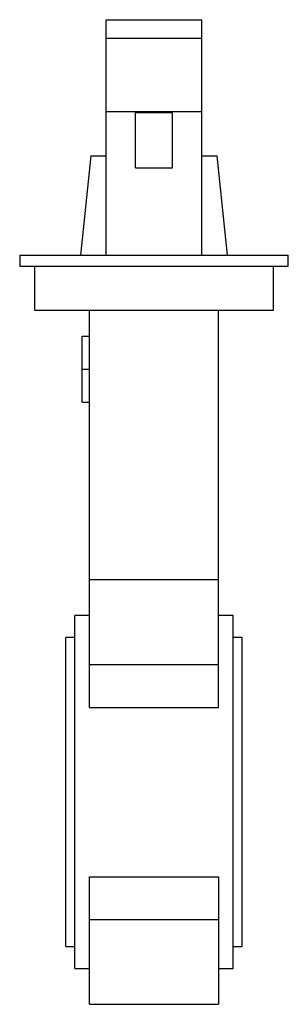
# Paper-space layout '_Posteriore' of a CAD drawing. Header units: millimetres. Extents: x -36 to 36, y -58 to 210.
import ezdxf

# ---------------------------------------------------------------- set-up
doc = ezdxf.new("R2010")
doc.units = ezdxf.units.MM

psp = doc.layouts.new('_Posteriore')

# ---------------------------------------------------------------- linework, layer by layer
at = {"color": 7, "linetype": 'Continuous', "lineweight": 25}
for p, q in [((-13, 146), (-13, 210)), ((-13, 210), (13, 210)), ((13, 146), (13, 210)), ((-13, 205), (13, 205)), ((-13, 185), (13, 185)), ((-5, 169.75), (-5, 184.75)), ((-5, 184.75), (5, 184.75)), ((5, 169.75), (5, 184.75)), ((-17.16, 173), (-20, 146)), ((-17.16, 173), (-13, 173)), ((13, 173), (17.16, 173)), ((20, 146), (17.16, 173)), ((-5, 169.75), (5, 169.75)), ((-36.5, 146), (-36.5, 143)), ((-36.5, 146), (36.5, 146)), ((36.5, 143), (36.5, 146)), ((-36.5, 143), (36.5, 143)), ((-32.5, 143), (-32.5, 131)), ((32.5, 131), (32.5, 143)), ((-32.5, 131), (32.5, 131)), ((-17.5, 23.03), (-17.5, 131)), ((17.5, 23.03), (17.5, 131)), ((-19.5, 106), (-19.5, 124)), ((-19.5, 124), (-17.5, 124)), ((-19.5, 115), (-17.5, 115)), ((-19.5, 106), (-17.5, 106)), ((17.5, 57.69), (-17.5, 57.69)), ((-17.5, 48), (-21.5, 48)), ((-21.5, -48), (-21.5, 48)), ((21.5, 48), (17.5, 48)), ((21.5, -48), (21.5, 48)), ((-21.5, 42), (-24, 42)), ((-24, -42), (-24, 42)), ((24, 42), (21.5, 42)), ((24, -42), (24, 42)), ((-17.5, 34.65), (17.5, 34.65)), ((-17.5, 23.03), (17.5, 23.03)), ((-17.5, -57.69), (-17.5, -23.03)), ((-17.5, -23.03), (17.5, -23.03)), ((17.5, -23.03), (17.5, -57.69)), ((-17.5, -34.65), (17.5, -34.65)), ((-24, -42), (-21.5, -42)), ((21.5, -42), (24, -42)), ((-21.5, -48), (-17.5, -48)), ((17.5, -48), (21.5, -48)), ((-17.5, -57.69), (17.5, -57.69))]:
    psp.add_line(p, q, dxfattribs=at)

doc.saveas('drawing.dxf')
